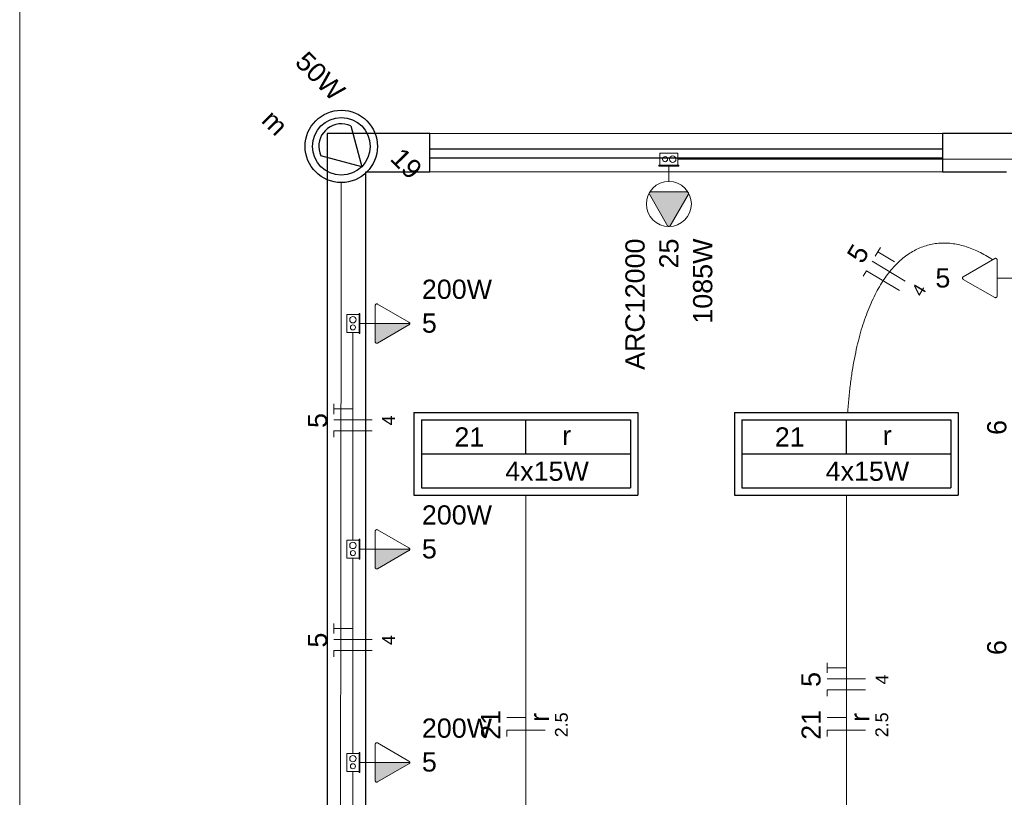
# Model space of a CAD drawing. Header units: millimetres. Extents: x -8 to 220, y -114 to 51.
# Tile 29 of 82: x 26.56 to 30.4, y 31.51 to 34.54. Entities that reach past the tile are written whole.
import ezdxf

# ---------------------------------------------------------------- set-up
doc = ezdxf.new("R2010")
doc.units = ezdxf.units.MM
doc.header["$MEASUREMENT"] = 0
for name, color, linetype, lineweight in [('0.1', 1, 'Continuous', 9), ('02', 2, 'Continuous', 20), ('EL-Condutos', 4, 'Continuous', 5), ('EL-Fios (Fase 1)', 7, 'Continuous', 5), ('EL-Fios (Neutro)', 7, 'Continuous', 5), ('EL-Fios (Retorno)', 7, 'Continuous', 5), ('EL-Fios (Terra)', 7, 'Continuous', 5), ('EL-Textos fios', 7, 'Continuous', 5), ('EL-Tomadas', 4, 'Continuous', 5), ('IFC-Caixa de passagem-Contorno', 44, 'Continuous', 5), ('Textos', 7, 'Continuous', 5)]:
    doc.layers.add(name, color=color, linetype=linetype, lineweight=lineweight)
for name, color, linetype in [('P-SIMBOL', 5, 'Continuous'), ('parede', 5, 'Continuous'), ('porta', 3, 'Continuous')]:
    doc.layers.add(name, color=color, linetype=linetype)
doc.styles.add('Arial', font='arial.ttf')

msp = doc.modelspace()

# ---------------------------------------------------------------- hatches: boundary and pattern name
at = {"layer": 'EL-Tomadas', "linetype": 'Continuous'}
for points in [[(29.1684, 33.8597), (29.0976, 33.7371), (29.0966, 33.7359), (29.0962, 33.7355), (29.0954, 33.7349), (29.094, 33.7343), (29.0926, 33.7341), (29.0914, 33.7342), (29.09, 33.7346), (29.0892, 33.7351), (29.0882, 33.7358), (29.0879, 33.7361), (29.0874, 33.7367), (29.0871, 33.7372), (29.0163, 33.8598), (29.0157, 33.8617), (29.0156, 33.8633), (29.016, 33.865), (29.0167, 33.8663), (29.0179, 33.8676), (29.0194, 33.8684), (29.021, 33.8688), (29.1632, 33.8687), (29.1644, 33.8686), (29.1657, 33.8682), (29.1667, 33.8676), (29.1677, 33.8667), (29.1684, 33.8658), (29.1689, 33.8645), (29.1692, 33.8629), (29.169, 33.8613), (29.1685, 33.86)], [(27.9469, 33.3552), (28.0815, 33.3552), (28.0814, 33.3539), (28.0809, 33.3524), (28.0801, 33.3513), (28.0792, 33.3504), (28.0784, 33.3499), (27.9546, 33.2786), (27.9533, 33.2783), (27.9519, 33.2784), (27.9505, 33.2788), (27.9494, 33.2794), (27.948, 33.2808), (27.9471, 33.2825), (27.9469, 33.2837), (27.9469, 33.3552)], [(27.9469, 32.4744), (28.0815, 32.4744), (28.0814, 32.4731), (28.0809, 32.4716), (28.0801, 32.4705), (28.0792, 32.4696), (28.0784, 32.4691), (27.9546, 32.3978), (27.9533, 32.3975), (27.9519, 32.3976), (27.9505, 32.398), (27.9494, 32.3986), (27.948, 32.4), (27.9471, 32.4017), (27.9469, 32.4029), (27.9469, 32.4744)], [(27.9469, 31.6425), (28.0815, 31.6425), (28.0814, 31.6413), (28.0809, 31.6398), (28.0801, 31.6387), (28.0792, 31.6378), (28.0784, 31.6372), (27.9546, 31.566), (27.9533, 31.5657), (27.9519, 31.5658), (27.9505, 31.5662), (27.9494, 31.5668), (27.948, 31.5681), (27.9471, 31.5698), (27.9469, 31.5711), (27.9469, 31.6425)]]:
    msp.add_hatch(color=256, dxfattribs=at).paths.add_polyline_path(points)

# ---------------------------------------------------------------- linework, layer by layer
at = {"layer": '0.1', "color": 8}
msp.add_lwpolyline([(33.1098, 21.4966), (26.5598, 21.4966), (26.5598, 36.4967)], dxfattribs=at)
at = {"layer": '02', "color": 8}
for p, q in [((28.1598, 34.0967), (30.1598, 34.0967)), ((30.1598, 33.9467), (28.1598, 33.9467))]:
    msp.add_line(p, q, dxfattribs=at)
at = {"layer": 'EL-Condutos', "linetype": 'Continuous'}
for points in [[(29.1275, 33.9967), (29.2546, 33.9967), (29.3735, 33.9967), (29.4851, 33.9967), (29.5897, 33.9967), (29.688, 33.9967), (29.7806, 33.9967), (29.868, 33.9967), (29.9508, 33.9967), (30.0295, 33.9967), (30.1048, 33.9967), (30.1771, 33.9967), (30.2471, 33.9967), (30.3153, 33.9967), (30.3824, 33.9967), (30.4488, 33.9967), (30.5151, 33.9967), (30.5819, 33.9967), (30.6498, 33.9967), (30.7194, 33.9967), (30.7911, 33.9967), (30.8656, 33.9967), (30.9435, 33.9967), (31.0252, 33.9967), (31.1115, 33.9967), (31.2028, 33.9967), (31.2997, 33.9967), (31.4028, 33.9967), (31.5126, 33.9967), (31.6298, 33.9967), (31.7548, 33.9967)], [(27.81, 30.1343), (27.8102, 30.3128), (27.8104, 30.4805), (27.8105, 30.638), (27.8107, 30.7862), (27.8109, 30.9257), (27.811, 31.0575), (27.8112, 31.1823), (27.8113, 31.3008), (27.8114, 31.4139), (27.8116, 31.5222), (27.8117, 31.6267), (27.8118, 31.7281), (27.8119, 31.8271), (27.812, 31.9245), (27.8121, 32.0212), (27.8122, 32.1179), (27.8124, 32.2154), (27.8125, 32.3144), (27.8126, 32.4157), (27.8127, 32.5202), (27.8128, 32.6286), (27.813, 32.7417), (27.8131, 32.8602), (27.8132, 32.9849), (27.8134, 33.1167), (27.8136, 33.2563), (27.8137, 33.4044), (27.8139, 33.562), (27.8141, 33.7296), (27.8143, 33.9082)], [(30.3557, 33.6044), (30.3283, 33.6213), (30.3011, 33.6357), (30.2741, 33.6475), (30.2474, 33.6568), (30.2211, 33.6636), (30.195, 33.6678), (30.1694, 33.6694), (30.1443, 33.6686), (30.1196, 33.6652), (30.0955, 33.6592), (30.0719, 33.6507), (30.049, 33.6397), (30.0267, 33.6261), (30.0051, 33.61), (29.9843, 33.5913), (29.9643, 33.5702), (29.945, 33.5464), (29.9267, 33.5202), (29.9093, 33.4914), (29.8928, 33.4601), (29.8773, 33.4262), (29.8629, 33.3898), (29.8495, 33.3509), (29.8373, 33.3095), (29.8263, 33.2655), (29.8164, 33.219), (29.8078, 33.1699), (29.8005, 33.1183), (29.7945, 33.0642), (29.79, 33.0076)], [(27.8598, 33.3207), (27.8598, 33.2834), (27.8598, 33.2483), (27.8598, 33.2153), (27.8598, 33.1842), (27.8598, 33.1549), (27.8598, 33.1272), (27.8598, 33.1009), (27.8598, 33.0758), (27.8598, 33.0519), (27.8598, 33.0289), (27.8598, 33.0067), (27.8598, 32.985), (27.8598, 32.9638), (27.8598, 32.9429), (27.8598, 32.9221), (27.8598, 32.9012), (27.8598, 32.88), (27.8598, 32.8585), (27.8598, 32.8365), (27.8598, 32.8137), (27.8598, 32.79), (27.8598, 32.7653), (27.8598, 32.7393), (27.8598, 32.712), (27.8598, 32.6831), (27.8598, 32.6525), (27.8598, 32.62), (27.8598, 32.5855), (27.8598, 32.5487), (27.8598, 32.5096)], [(28.5348, 30.8071), (28.5348, 30.8936), (28.5348, 30.9753), (28.5348, 31.0523), (28.5348, 31.1251), (28.5348, 31.194), (28.5348, 31.2593), (28.5348, 31.3215), (28.5348, 31.3809), (28.5348, 31.4377), (28.5348, 31.4925), (28.5348, 31.5454), (28.5348, 31.597), (28.5348, 31.6475), (28.5348, 31.6973), (28.5348, 31.7467), (28.5348, 31.7962), (28.5348, 31.846), (28.5348, 31.8964), (28.5348, 31.948), (28.5348, 32.001), (28.5348, 32.0557), (28.5348, 32.1126), (28.5348, 32.1719), (28.5348, 32.2341), (28.5348, 32.2995), (28.5348, 32.3684), (28.5348, 32.4411), (28.5348, 32.5182), (28.5348, 32.5998), (28.5348, 32.6864)], [(29.7848, 32.6864), (29.7848, 32.5998), (29.7848, 32.5182), (29.7848, 32.4411), (29.7848, 32.3684), (29.7848, 32.2995), (29.7848, 32.2341), (29.7848, 32.1719), (29.7848, 32.1126), (29.7848, 32.0557), (29.7848, 32.001), (29.7848, 31.948), (29.7848, 31.8964), (29.7848, 31.846), (29.7848, 31.7962), (29.7848, 31.7467), (29.7848, 31.6973), (29.7848, 31.6475), (29.7848, 31.597), (29.7848, 31.5454), (29.7848, 31.4925), (29.7848, 31.4377), (29.7848, 31.3809), (29.7848, 31.3215), (29.7848, 31.2593), (29.7848, 31.194), (29.7848, 31.1251), (29.7848, 31.0523), (29.7848, 30.9753), (29.7848, 30.8936), (29.7848, 30.8071)], [(27.8598, 32.4388), (27.8598, 32.4039), (27.8598, 32.3711), (27.8598, 32.3403), (27.8598, 32.3112), (27.8598, 32.2838), (27.8598, 32.2578), (27.8598, 32.2332), (27.8598, 32.2097), (27.8598, 32.1873), (27.8598, 32.1657), (27.8598, 32.1448), (27.8598, 32.1245), (27.8598, 32.1046), (27.8598, 32.0849), (27.8598, 32.0653), (27.8598, 32.0456), (27.8598, 32.0258), (27.8598, 32.0055), (27.8598, 31.9848), (27.8598, 31.9633), (27.8598, 31.941), (27.8598, 31.9177), (27.8598, 31.8933), (27.8598, 31.8676), (27.8598, 31.8404), (27.8598, 31.8116), (27.8598, 31.7811), (27.8598, 31.7486), (27.8598, 31.7141), (27.8598, 31.6773)], [(27.8598, 31.6079), (27.8598, 31.5715), (27.8598, 31.5373), (27.8598, 31.5051), (27.8598, 31.4748), (27.8598, 31.4462), (27.8598, 31.4192), (27.8598, 31.3935), (27.8598, 31.3691), (27.8598, 31.3458), (27.8598, 31.3233), (27.8598, 31.3016), (27.8598, 31.2805), (27.8598, 31.2598), (27.8598, 31.2394), (27.8598, 31.219), (27.8598, 31.1986), (27.8598, 31.178), (27.8598, 31.157), (27.8598, 31.1354), (27.8598, 31.1132), (27.8598, 31.09), (27.8598, 31.0659), (27.8598, 31.0405), (27.8598, 31.0138), (27.8598, 30.9856), (27.8598, 30.9557), (27.8598, 30.9239), (27.8598, 30.8902), (27.8598, 30.8543), (27.8598, 30.8161)]]:
    msp.add_spline(points, degree=3, dxfattribs=at)
at = {"layer": 'EL-Fios (Fase 1)'}
for p, q in [((30.0142, 33.521), (29.8856, 33.5982)), ((27.9348, 32.9794), (27.7848, 32.9794)), ((27.9348, 32.1225), (27.7848, 32.1225)), ((29.8598, 31.969), (29.7098, 31.969))]:
    msp.add_line(p, q, dxfattribs=at)
at = {"layer": 'EL-Fios (Neutro)'}
for p, q in [((29.8507, 33.54), (29.8636, 33.5614)), ((29.9922, 33.4842), (29.8636, 33.5614)), ((27.9348, 32.9365), (27.7848, 32.9365)), ((27.7848, 32.9115), (27.7848, 32.9365)), ((27.9348, 32.0796), (27.7848, 32.0796)), ((27.7848, 32.0546), (27.7848, 32.0796)), ((29.8598, 31.9262), (29.7098, 31.9262)), ((29.7098, 31.9012), (29.7098, 31.9262)), ((28.6098, 31.7682), (28.4598, 31.7682)), ((28.4598, 31.7432), (28.4598, 31.7682)), ((29.8598, 31.7682), (29.7098, 31.7682)), ((29.7098, 31.7432), (29.7098, 31.7682))]:
    msp.add_line(p, q, dxfattribs=at)
at = {"layer": 'EL-Fios (Retorno)'}
for p, q in [((28.5348, 31.8182), (28.4598, 31.8182)), ((29.7848, 31.8182), (29.7098, 31.8182))]:
    msp.add_line(p, q, dxfattribs=at)
at = {"layer": 'EL-Fios (Terra)'}
for points in [[(29.972, 33.5963), (29.9077, 33.6349), (29.8974, 33.6178), (29.9179, 33.6521)], [(27.8598, 33.0222), (27.7848, 33.0222), (27.7848, 33.0022), (27.7848, 33.0422)], [(27.8598, 32.1653), (27.7848, 32.1653), (27.7848, 32.1453), (27.7848, 32.1853)], [(29.7848, 32.0119), (29.7098, 32.0119), (29.7098, 31.9919), (29.7098, 32.0319)]]:
    msp.add_lwpolyline(points, dxfattribs=at)
at = {"layer": 'EL-Tomadas'}
for p, q in [((29.0924, 33.9096), (29.0924, 33.9699)), ((29.0872, 33.7371), (29.0163, 33.8598)), ((29.0215, 33.8688), (29.1632, 33.8687)), ((29.1684, 33.8597), (29.0976, 33.7371)), ((30.2411, 33.5382), (30.3638, 33.609)), ((30.3728, 33.6038), (30.3727, 33.4622)), ((30.3637, 33.457), (30.2411, 33.5278)), ((30.3727, 33.533), (30.433, 33.533)), ((27.9468, 33.2843), (27.9469, 33.426)), ((27.9559, 33.4312), (28.0785, 33.3604)), ((27.9469, 33.3552), (27.8866, 33.3552)), ((27.9469, 33.3552), (28.0815, 33.3552)), ((28.0785, 33.35), (27.9558, 33.2791)), ((27.9468, 32.4035), (27.9469, 32.5452)), ((27.9559, 32.5504), (28.0785, 32.4796)), ((27.9469, 32.4744), (27.8866, 32.4744)), ((27.9469, 32.4744), (28.0815, 32.4744)), ((28.0785, 32.4692), (27.9558, 32.3983)), ((27.9468, 31.5717), (27.9469, 31.7133)), ((27.9559, 31.7185), (28.0785, 31.6477)), ((27.9469, 31.6425), (27.8866, 31.6425)), ((27.9469, 31.6425), (28.0815, 31.6425)), ((28.0785, 31.6373), (27.9558, 31.5665))]:
    msp.add_line(p, q, dxfattribs=at)
for points in [[(29.0215, 33.8688), (29.0209, 33.8688), (29.0202, 33.8687), (29.0195, 33.8685), (29.0189, 33.8682), (29.0183, 33.8678), (29.0177, 33.8674), (29.0172, 33.8669), (29.0167, 33.8664), (29.0163, 33.8658), (29.016, 33.8652), (29.0158, 33.8645), (29.0156, 33.8639), (29.0156, 33.8632), (29.0156, 33.8625), (29.0156, 33.8618), (29.0158, 33.8611), (29.016, 33.8604), (29.0163, 33.8598)], [(29.1684, 33.8597), (29.1687, 33.8604), (29.1689, 33.861), (29.1691, 33.8617), (29.1692, 33.8624), (29.1692, 33.8631), (29.1691, 33.8638), (29.1689, 33.8645), (29.1687, 33.8651), (29.1684, 33.8657), (29.168, 33.8663), (29.1675, 33.8669), (29.167, 33.8673), (29.1665, 33.8678), (29.1659, 33.8681), (29.1652, 33.8684), (29.1646, 33.8686), (29.1639, 33.8687), (29.1632, 33.8687)], [(29.0872, 33.7371), (29.0876, 33.7365), (29.088, 33.736), (29.0885, 33.7355), (29.0891, 33.7351), (29.0897, 33.7348), (29.0903, 33.7345), (29.091, 33.7343), (29.0917, 33.7342), (29.0924, 33.7341), (29.0931, 33.7342), (29.0938, 33.7343), (29.0944, 33.7345), (29.0951, 33.7348), (29.0957, 33.7351), (29.0962, 33.7355), (29.0967, 33.736), (29.0972, 33.7365), (29.0976, 33.7371)], [(30.3728, 33.6038), (30.3727, 33.6045), (30.3726, 33.6052), (30.3724, 33.6059), (30.3721, 33.6065), (30.3718, 33.6071), (30.3714, 33.6077), (30.3709, 33.6082), (30.3703, 33.6087), (30.3698, 33.609), (30.3691, 33.6094), (30.3685, 33.6096), (30.3678, 33.6098), (30.3671, 33.6098), (30.3664, 33.6098), (30.3657, 33.6098), (30.365, 33.6096), (30.3644, 33.6094), (30.3638, 33.609)], [(30.2411, 33.5382), (30.2405, 33.5378), (30.2399, 33.5374), (30.2395, 33.5369), (30.2391, 33.5363), (30.2387, 33.5357), (30.2384, 33.5351), (30.2382, 33.5344), (30.2381, 33.5337), (30.2381, 33.533), (30.2381, 33.5323), (30.2382, 33.5316), (30.2384, 33.531), (30.2387, 33.5303), (30.2391, 33.5297), (30.2395, 33.5291), (30.2399, 33.5286), (30.2405, 33.5282), (30.2411, 33.5278)], [(30.3637, 33.457), (30.3643, 33.4567), (30.365, 33.4565), (30.3656, 33.4563), (30.3663, 33.4562), (30.367, 33.4562), (30.3677, 33.4563), (30.3684, 33.4565), (30.3691, 33.4567), (30.3697, 33.457), (30.3703, 33.4574), (30.3708, 33.4578), (30.3713, 33.4584), (30.3717, 33.4589), (30.3721, 33.4595), (30.3723, 33.4602), (30.3725, 33.4608), (30.3726, 33.4615), (30.3727, 33.4622)], [(27.9559, 33.4312), (27.9553, 33.4315), (27.9546, 33.4317), (27.9539, 33.4319), (27.9532, 33.4319), (27.9526, 33.4319), (27.9519, 33.4319), (27.9512, 33.4317), (27.9505, 33.4315), (27.9499, 33.4312), (27.9493, 33.4308), (27.9488, 33.4303), (27.9483, 33.4298), (27.9479, 33.4293), (27.9475, 33.4287), (27.9473, 33.428), (27.9471, 33.4273), (27.9469, 33.4267), (27.9469, 33.426)], [(28.0785, 33.35), (28.0791, 33.3503), (28.0796, 33.3508), (28.0801, 33.3513), (28.0805, 33.3519), (28.0809, 33.3525), (28.0812, 33.3531), (28.0814, 33.3538), (28.0815, 33.3545), (28.0815, 33.3552), (28.0815, 33.3559), (28.0814, 33.3565), (28.0812, 33.3572), (28.0809, 33.3579), (28.0805, 33.3585), (28.0801, 33.359), (28.0796, 33.3595), (28.0791, 33.36), (28.0785, 33.3604)], [(27.9468, 33.2843), (27.9469, 33.2836), (27.947, 33.2829), (27.9472, 33.2823), (27.9475, 33.2816), (27.9478, 33.281), (27.9482, 33.2805), (27.9487, 33.28), (27.9492, 33.2795), (27.9498, 33.2791), (27.9505, 33.2788), (27.9511, 33.2786), (27.9518, 33.2784), (27.9525, 33.2783), (27.9532, 33.2783), (27.9539, 33.2784), (27.9546, 33.2786), (27.9552, 33.2788), (27.9558, 33.2791)], [(27.9559, 32.5504), (27.9553, 32.5507), (27.9546, 32.5509), (27.9539, 32.5511), (27.9532, 32.5511), (27.9526, 32.5511), (27.9519, 32.5511), (27.9512, 32.5509), (27.9505, 32.5507), (27.9499, 32.5504), (27.9493, 32.55), (27.9488, 32.5495), (27.9483, 32.549), (27.9479, 32.5485), (27.9475, 32.5479), (27.9473, 32.5472), (27.9471, 32.5465), (27.9469, 32.5459), (27.9469, 32.5452)], [(28.0785, 32.4692), (28.0791, 32.4696), (28.0796, 32.47), (28.0801, 32.4705), (28.0805, 32.4711), (28.0809, 32.4717), (28.0812, 32.4723), (28.0814, 32.473), (28.0815, 32.4737), (28.0815, 32.4744), (28.0815, 32.4751), (28.0814, 32.4757), (28.0812, 32.4764), (28.0809, 32.4771), (28.0805, 32.4777), (28.0801, 32.4782), (28.0796, 32.4787), (28.0791, 32.4792), (28.0785, 32.4796)], [(27.9468, 32.4035), (27.9469, 32.4028), (27.947, 32.4021), (27.9472, 32.4015), (27.9475, 32.4008), (27.9478, 32.4002), (27.9482, 32.3997), (27.9487, 32.3992), (27.9492, 32.3987), (27.9498, 32.3983), (27.9505, 32.398), (27.9511, 32.3978), (27.9518, 32.3976), (27.9525, 32.3975), (27.9532, 32.3975), (27.9539, 32.3976), (27.9546, 32.3978), (27.9552, 32.398), (27.9558, 32.3983)], [(27.9559, 31.7185), (27.9553, 31.7188), (27.9546, 31.7191), (27.9539, 31.7192), (27.9532, 31.7193), (27.9526, 31.7193), (27.9519, 31.7192), (27.9512, 31.7191), (27.9505, 31.7188), (27.9499, 31.7185), (27.9493, 31.7181), (27.9488, 31.7177), (27.9483, 31.7172), (27.9479, 31.7166), (27.9475, 31.716), (27.9473, 31.7154), (27.9471, 31.7147), (27.9469, 31.714), (27.9469, 31.7133)], [(28.0785, 31.6373), (28.0791, 31.6377), (28.0796, 31.6382), (28.0801, 31.6387), (28.0805, 31.6392), (28.0809, 31.6398), (28.0812, 31.6405), (28.0814, 31.6411), (28.0815, 31.6418), (28.0815, 31.6425), (28.0815, 31.6432), (28.0814, 31.6439), (28.0812, 31.6446), (28.0809, 31.6452), (28.0805, 31.6458), (28.0801, 31.6464), (28.0796, 31.6469), (28.0791, 31.6473), (28.0785, 31.6477)], [(27.9468, 31.5717), (27.9469, 31.571), (27.947, 31.5703), (27.9472, 31.5696), (27.9475, 31.569), (27.9478, 31.5684), (27.9482, 31.5678), (27.9487, 31.5673), (27.9492, 31.5669), (27.9498, 31.5665), (27.9505, 31.5662), (27.9511, 31.5659), (27.9518, 31.5658), (27.9525, 31.5657), (27.9532, 31.5657), (27.9539, 31.5658), (27.9546, 31.5659), (27.9552, 31.5662), (27.9558, 31.5665)]]:
    msp.add_lwpolyline(points, dxfattribs=at)
msp.add_circle((29.0924, 33.8219), 0.0878, dxfattribs=at)
at = {"layer": 'IFC-Caixa de passagem-Contorno'}
for p, q in [((29.0574, 34.0204), (29.1274, 34.0204)), ((29.0574, 33.9729), (29.0574, 34.0204)), ((29.1274, 33.9729), (29.1274, 34.0204)), ((29.0534, 33.9729), (29.1314, 33.9729)), ((29.0534, 33.9699), (29.0534, 33.9729)), ((29.0534, 33.9699), (29.1314, 33.9699)), ((29.1314, 33.9699), (29.1314, 33.9729)), ((27.8361, 33.3202), (27.8361, 33.3902)), ((27.8836, 33.3902), (27.8361, 33.3902)), ((27.8836, 33.3162), (27.8836, 33.3942)), ((27.8866, 33.3942), (27.8836, 33.3942)), ((27.8866, 33.3162), (27.8866, 33.3942)), ((27.8836, 33.3202), (27.8361, 33.3202)), ((27.8866, 33.3162), (27.8836, 33.3162)), ((27.8361, 32.4394), (27.8361, 32.5094)), ((27.8836, 32.5094), (27.8361, 32.5094)), ((27.8836, 32.4354), (27.8836, 32.5134)), ((27.8866, 32.5134), (27.8836, 32.5134)), ((27.8866, 32.4354), (27.8866, 32.5134)), ((27.8836, 32.4394), (27.8361, 32.4394)), ((27.8866, 32.4354), (27.8836, 32.4354)), ((27.8361, 31.6075), (27.8361, 31.6775)), ((27.8836, 31.6775), (27.8361, 31.6775)), ((27.8836, 31.6035), (27.8836, 31.6815)), ((27.8866, 31.6815), (27.8836, 31.6815)), ((27.8866, 31.6035), (27.8866, 31.6815)), ((27.8836, 31.6075), (27.8361, 31.6075)), ((27.8866, 31.6035), (27.8836, 31.6035))]:
    msp.add_line(p, q, dxfattribs=at)
for centre, radius in [((29.0774, 33.9967), 0.00995), ((29.1074, 33.9967), 0.0125), ((27.8598, 33.3702), 0.0125), ((27.8598, 33.3402), 0.00995), ((27.8598, 32.4894), 0.0125), ((27.8598, 32.4594), 0.00995), ((27.8598, 31.6575), 0.0125), ((27.8598, 31.6275), 0.00995)]:
    msp.add_circle(centre, radius, dxfattribs=at)
at = {"layer": 'P-SIMBOL'}
for p, q in [((27.8512, 34.1266), (27.894, 33.9672)), ((27.894, 33.9672), (27.7342, 34.0096)), ((28.098, 33.008), (28.9716, 33.008)), ((28.098, 33.008), (28.098, 32.6855)), ((28.9716, 33.008), (28.9716, 32.6855)), ((29.348, 33.008), (30.2216, 33.008)), ((29.348, 33.008), (29.348, 32.6855)), ((30.2216, 33.008), (30.2216, 32.6855)), ((28.1268, 32.9792), (28.9428, 32.9792)), ((28.1268, 32.9792), (28.1268, 32.7142)), ((28.5348, 32.8467), (28.5348, 32.9792)), ((28.9428, 32.9792), (28.9428, 32.7142)), ((29.3768, 32.9792), (30.1928, 32.9792)), ((29.3768, 32.9792), (29.3768, 32.7142)), ((29.7848, 32.8467), (29.7848, 32.9792)), ((30.1928, 32.9792), (30.1928, 32.7142)), ((28.1268, 32.8467), (28.9428, 32.8467)), ((29.3768, 32.8467), (30.1928, 32.8467)), ((28.1268, 32.7142), (28.9428, 32.7142)), ((29.3768, 32.7142), (30.1928, 32.7142)), ((28.098, 32.6855), (28.9716, 32.6855)), ((29.348, 32.6855), (30.2216, 32.6855))]:
    msp.add_line(p, q, dxfattribs=at)
msp.add_lwpolyline([(27.8513, 34.1268), (27.8401, 34.131), (27.8286, 34.1337), (27.8167, 34.1348), (27.8048, 34.1343), (27.7931, 34.1322), (27.7818, 34.1285), (27.7711, 34.1234), (27.7611, 34.1168), (27.7522, 34.109), (27.7444, 34.1001), (27.7378, 34.0901), (27.7327, 34.0794), (27.729, 34.0681), (27.7269, 34.0564), (27.7264, 34.0445), (27.7275, 34.0326), (27.7302, 34.0211), (27.7344, 34.0099)], dxfattribs=at)
for radius in [0.1412, 0.1125]:
    msp.add_circle((27.8145, 34.0467), radius, dxfattribs=at)
at = {"layer": 'parede', "color": 8}
for points in [[(27.9098, 29.5467), (27.9098, 33.9467), (28.1598, 33.9467), (28.1598, 34.0967), (27.7598, 34.0967), (27.7598, 29.3967)], [(30.5598, 33.9467), (30.8098, 33.9467), (30.8098, 34.0967), (30.1598, 34.0967), (30.1598, 33.9467), (30.4098, 33.9467)]]:
    msp.add_lwpolyline(points, dxfattribs=at)
at = {"layer": 'porta', "color": 8}
for p, q in [((28.1598, 34.0367), (30.1598, 34.0367)), ((28.1598, 34.0017), (30.1598, 34.0017))]:
    msp.add_line(p, q, dxfattribs=at)

# ---------------------------------------------------------------- texts
at = {"layer": 'EL-Textos fios', "attachment_point": 8, "line_spacing_factor": 0.6, "style": 'Arial'}
for s, insert, char_height, width, rotation in [('5', (29.8631, 33.6087), 0.075, 0.116502, 59.0433), ('4', (30.0893, 33.4731), 0.05, 0.077668, 59.0433), ('5', (27.76, 32.9769), 0.075, 0.116502, 90.0002), ('4', (28.0238, 32.9769), 0.05, 0.077668, 90.0002), ('6', (30.41, 32.9498), 0.075, 0.116502, 90.0002), ('5', (27.76, 32.12), 0.075, 0.116502, 90.0002), ('4', (28.0238, 32.12), 0.05, 0.077668, 90.0002), ('6', (30.41, 32.0909), 0.075, 0.116502, 90.0002), ('5', (29.685, 31.9665), 0.075, 0.116502, 90.0002), ('4', (29.9488, 31.9665), 0.05, 0.077668, 90.0002), ('21', (28.435, 31.7894), 0.075, 0.233003, 90.0002), ('r', (28.6248, 31.8182), 0.075, 0.069741, 90.0002), ('2.5', (28.6988, 31.7894), 0.05, 0.194131, 90.0002), ('21', (29.685, 31.7894), 0.075, 0.233003, 90.0002), ('r', (29.8748, 31.8182), 0.075, 0.069741, 90.0002), ('2.5', (29.9488, 31.7894), 0.05, 0.194131, 90.0002)]:
    msp.add_mtext(s, dxfattribs=dict(at, insert=insert, char_height=char_height, width=width, rotation=rotation))
at = {"layer": 'Textos', "char_height": 0.075, "line_spacing_factor": 0.6, "style": 'Arial'}
for s, insert, width, attachment_point, rotation in [('50W', (27.7051, 34.2938), 0.430793, 8, 314.9999), ('m', (27.5289, 34.1128), 0.174581, 8, 314.9999), ('19', (28.0414, 33.9529), 0.233003, 8, 314.9999), ('ARC12000', (28.9988, 33.6869), 1.025076, 9, 90.0002), ('25', (29.1308, 33.6869), 0.233003, 9, 90.0002), ('1085W', (29.2628, 33.6869), 0.663796, 9, 90.0002)]:
    msp.add_mtext(s, dxfattribs=dict(at, insert=insert, width=width, attachment_point=attachment_point, rotation=rotation))
for s, insert, width, attachment_point in [('5', (30.1905, 33.4949), 0.116502, 9), ('200W', (28.1288, 33.4506), 0.547294, 7), ('5', (28.1288, 33.3186), 0.116502, 7), ('21', (28.2557, 32.8753), 0.233003, 7), ('r', (28.6765, 32.881), 0.069741, 7), ('21', (29.5057, 32.8753), 0.233003, 7), ('r', (29.9265, 32.881), 0.069741, 7), ('4x15W', (28.454, 32.7406), 0.652134, 7), ('4x15W', (29.704, 32.7406), 0.652134, 7), ('200W', (28.1288, 32.5698), 0.547294, 7), ('5', (28.1288, 32.4378), 0.116502, 7), ('200W', (28.1288, 31.738), 0.547294, 7), ('5', (28.1288, 31.6059), 0.116502, 7)]:
    msp.add_mtext(s, dxfattribs=dict(at, insert=insert, width=width, attachment_point=attachment_point))

doc.saveas('drawing.dxf')
